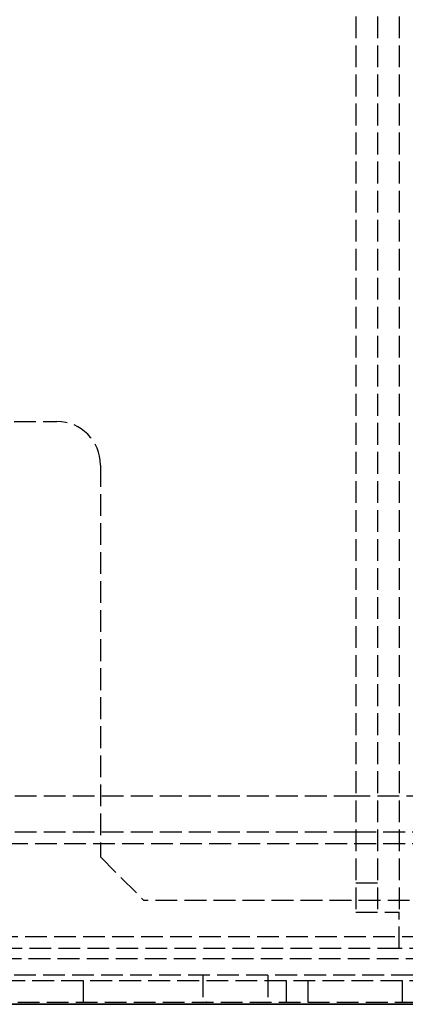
# Model space of a CAD drawing. Header units: millimetres. Extents: x -108 to 0, y 0 to 486.
# Tile 2 of 16: x -63 to -36, y 0 to 68. Entities that reach past the tile are written whole.
import ezdxf

# ---------------------------------------------------------------- set-up
doc = ezdxf.new("R2010")
doc.units = ezdxf.units.MM
doc.header["$LTSCALE"] = 10
doc.linetypes.add('ALLCAD_Strich', pattern=[0.2, 0.15, -0.05])
doc.layers.add('BESCH_KONT_sich_schn_ansi_2d', color=40, linetype='Continuous')
doc.layers.add('BESCH_KONT_sich_schn_grun_2d', color=10, linetype='Continuous')

msp = doc.modelspace()

# ---------------------------------------------------------------- linework, layer by layer
at = {"layer": 'BESCH_KONT_sich_schn_ansi_2d', "linetype": 'ALLCAD_Strich'}
for p, q in [((-5, 0, 52.328), (-107.4, 0, 52.328)), ((-5, 0, 47.328), (-107.4, 0, 47.328)), ((-107.398, 0, 52.481), (-5.002, 0, 52.481)), ((-8.2, 0, 56.328), (-104.2, 0, 56.328)), ((-11.7, 0, 103.426), (-100.7, 0, 103.426)), ((-11.7, 0, 92.23), (-100.7, 0, 92.23)), ((-11.7, 0, 103.828), (-100.7, 0, 103.828)), ((-11.7, 0, 91.828), (-100.7, 0, 91.828)), ((-12.3, 0, 49.828), (-100.1, 0, 49.828)), ((-14.7, 0, 46.528), (-97.7, 0, 46.528)), ((-90, 0, 26.528), (-10, 0, 26.528)), ((-87, 0, 6.528), (-13, 0, 6.528)), ((-86.661, 0, 544.789), (-57.909, 0, 564.922)), ((-47.9, 0, 278.128), (-85.5, 0, 278.128)), ((-85.5, 0, 429.528), (-47.9, 0, 429.528)), ((-85.5, 0, 278.128), (-47.9, 0, 278.128)), ((-85.5, 0, 272.328), (-47.9, 0, 272.328)), ((-47.9, 0, 429.528), (-85.5, 0, 429.528)), ((-47.9, 0, 435.328), (-85.5, 0, 435.328)), ((-29.75, 0, 406.654), (-85, 0, 406.654)), ((-85, 0, 388.654), (-11, 0, 388.654)), ((-55.649, 0, 561.651), (-84.361, 0, 541.547)), ((-82.101, 0, 538.277), (-53.349, 0, 558.409)), ((-81.147, 0, 566.962), (-61.147, 0, 580.966)), ((-68.25, 0, 29.528), (-10, 0, 29.528)), ((-68.25, 0, 28.028), (-10, 0, 28.028)), ((-61.147, 0, 580.966), (-62.868, 0, 583.423)), ((-58, 0, 579.328), (-55, 0, 579.328)), ((-58, 0, 579.328), (-58, 0, 564.858)), ((-58, 0, 555.153), (-58, 0, 435.328)), ((-58, 0, 429.528), (-58, 0, 406.654)), ((-58, 0, 388.654), (-58, 0, 278.128)), ((-58, 0, 272.328), (-58, 0, 103.828)), ((-58, 0, 91.828), (-58, 0, 56.328)), ((-58, 0, 46.528), (-58, 0, 31.328)), ((-58, 0, 31.328), (-55, 0, 31.328)), ((-58, 0, 564.858), (-58, 0, 555.153)), ((-58, 0, 435.328), (-58, 0, 429.528)), ((-58, 0, 406.654), (-58, 0, 388.654)), ((-58, 0, 278.128), (-58, 0, 272.328)), ((-58, 0, 103.828), (-58, 0, 91.828)), ((-58, 0, 56.328), (-58, 0, 46.528)), ((-55.943, 0, 562.114), (-57.909, 0, 564.922)), ((-56.696, 0, 565.771), (-57.909, 0, 564.922)), ((-53.015, 0, 568.349), (-56.696, 0, 565.771)), ((-55.629, 0, 561.666), (-55.943, 0, 562.114)), ((-55.649, 0, 561.651), (-52.782, 0, 563.659)), ((-55.629, 0, 561.666), (-55.649, 0, 561.651)), ((-55.315, 0, 561.217), (-55.629, 0, 561.666)), ((-53.991, 0, 562.813), (-55.629, 0, 561.666)), ((-53.349, 0, 558.409), (-55.315, 0, 561.217)), ((-55, 0, 579.328), (-55, 0, 569.312)), ((-55, 0, 557.253), (-55, 0, 435.328)), ((-55, 0, 429.528), (-55, 0, 406.654)), ((-55, 0, 388.654), (-55, 0, 278.128)), ((-55, 0, 272.328), (-55, 0, 103.828)), ((-55, 0, 91.828), (-55, 0, 56.328)), ((-55, 0, 46.528), (-55, 0, 31.328)), ((-55, 0, 569.312), (-55, 0, 557.253)), ((-55, 0, 435.328), (-55, 0, 429.528)), ((-55, 0, 406.654), (-55, 0, 388.654)), ((-55, 0, 278.128), (-55, 0, 272.328)), ((-55, 0, 103.828), (-55, 0, 91.828)), ((-55, 0, 56.328), (-55, 0, 46.528)), ((-54.3, 0, 29.528), (-54.3, 0, 28.028)), ((-53.349, 0, 558.409), (-52.136, 0, 559.259)), ((-52.136, 0, 559.259), (-48.455, 0, 561.837)), ((-50.01, 0, 6.531), (-50.01, 0, 6.533)), ((-50.008, 0, 6.533), (-50.008, 0, 6.531)), ((-50.007, 0, 6.529), (-50.007, 0, 6.529)), ((-50.007, 0, 6.536), (-50.006, 0, 6.536)), ((-50.006, 0, 6.528), (-50.007, 0, 6.528)), ((-50.007, 0, 6.534), (-50.007, 0, 6.534)), ((-50.005, 0, 6.533), (-50.005, 0, 6.531)), ((-50.004, 0, 6.531), (-50.004, 0, 6.533)), ((-50.003, 0, 6.536), (-50.003, 0, 6.528)), ((-50.003, 0, 6.528), (-50.001, 0, 6.528)), ((-49.999, 0, 6.536), (-50.003, 0, 6.536)), ((-50.001, 0, 6.534), (-49.999, 0, 6.534)), ((-49.999, 0, 6.532), (-50.001, 0, 6.532)), ((-50.001, 0, 6.532), (-50.001, 0, 6.534)), ((-50.001, 0, 6.528), (-50.001, 0, 6.531)), ((-50.001, 0, 6.531), (-49.999, 0, 6.531)), ((-49.999, 0, 6.533), (-49.999, 0, 6.533)), ((-49.997, 0, 6.533), (-49.997, 0, 6.534)), ((-49.996, 0, 6.531), (-49.996, 0, 6.533)), ((-49.994, 0, 6.533), (-49.994, 0, 6.531)), ((-49.993, 0, 6.529), (-49.993, 0, 6.529)), ((-49.993, 0, 6.536), (-49.993, 0, 6.536)), ((-49.993, 0, 6.528), (-49.993, 0, 6.528)), ((-49.993, 0, 6.534), (-49.993, 0, 6.534)), ((-49.992, 0, 6.533), (-49.992, 0, 6.531)), ((-49.99, 0, 6.531), (-49.99, 0, 6.533)), ((-47.9, 0, 272.328), (-47.9, 0, 278.128)), ((-47.9, 0, 435.328), (-47.9, 0, 429.528)), ((-40, 0, 280.228), (-45.8, 0, 280.228)), ((-40, 0, 427.428), (-45.8, 0, 427.428)), ((-45.8, 0, 427.428), (-45.8, 0, 406.654)), ((-45.8, 0, 398.625), (-45.8, 0, 397.682)), ((-45.8, 0, 388.654), (-45.8, 0, 280.228)), ((-45.8, 0, 280.228), (-45.8, 0, 388.654)), ((-45.8, 0, 397.682), (-45.8, 0, 398.625)), ((-45.8, 0, 406.654), (-45.8, 0, 427.428)), ((-45.8, 0, 406.654), (-45.8, 0, 398.625)), ((-45.8, 0, 397.682), (-45.8, 0, 388.654)), ((-45.8, 0, 388.654), (-45.8, 0, 397.682)), ((-45.8, 0, 398.625), (-45.8, 0, 406.654)), ((-40.7, 0, 413.778), (-40.7, 0, 412.778)), ((-40.7, 0, 419.278), (-40.7, 0, 420.278)), ((-40.7, 0, 413.778), (-39.2, 0, 413.778)), ((-40.7, 0, 417.278), (-40.7, 0, 415.778)), ((-40.7, 0, 420.278), (-39.2, 0, 420.278)), ((-40.7, 0, 419.278), (-39.2, 0, 419.278)), ((-40.7, 0, 419.278), (-40.7, 0, 418.278)), ((-40.7, 0, 412.778), (-39.2, 0, 412.778)), ((-40.654, 0, 417.278), (-40.7, 0, 417.278)), ((-39.95, 0, 417.278), (-40.654, 0, 417.278)), ((-40, 0, 280.228), (-40, 0, 388.654)), ((-40, 0, 406.654), (-40, 0, 411.258)), ((-40, 0, 415.298), (-40, 0, 415.778)), ((-40, 0, 417.278), (-40, 0, 417.758)), ((-40, 0, 421.798), (-40, 0, 427.428)), ((-40, 0, 388.654), (-40, 0, 406.654)), ((-40, 0, 411.258), (-40, 0, 415.298)), ((-40, 0, 415.778), (-40, 0, 417.278)), ((-40, 0, 417.758), (-40, 0, 421.798)), ((-39.95, 0, 417.278), (-39.95, 0, 415.778)), ((-39.9, 0, 411.178), (-39.9, 0, 415.378)), ((-39.9, 0, 417.678), (-39.9, 0, 421.878)), ((-39.9, 0, 415.378), (-39, 0, 414.178)), ((-39.9, 0, 417.678), (-39, 0, 418.878)), ((-39.9, 0, 421.878), (-39, 0, 420.678)), ((-39.9, 0, 411.178), (-39, 0, 412.378)), ((-38.2, 0, 429.028), (-39.7, 0, 429.028)), ((-38.2, 0, 409.028), (-39.7, 0, 409.028)), ((-39.7, 0, 429.028), (-39.7, 0, 409.028)), ((-39.7, 0, 409.028), (-39.7, 0, 407.028)), ((-38.2, 0, 407.028), (-39.7, 0, 407.028)), ((-38.2, 0, 410.028), (-39.7, 0, 410.028)), ((-39.7, 0, 417.278), (-38.2, 0, 417.278)), ((-39.7, 0, 415.778), (-38.2, 0, 415.778)), ((-39.7, 0, 410.778), (-38.2, 0, 410.778)), ((-39.7, 0, 422.278), (-38.2, 0, 422.278)), ((-39.2, 0, 413.778), (-39.2, 0, 412.778)), ((-39.2, 0, 420.278), (-39.2, 0, 419.278)), ((-39, 0, 412.378), (-39, 0, 414.178)), ((-39, 0, 418.878), (-39, 0, 420.678)), ((-38.2, 0, 429.028), (-38.2, 0, 409.028)), ((-38.2, 0, 407.028), (-38.2, 0, 409.028)), ((-6.5, 0, 430.528), (-36.7, 0, 430.528)), ((-6.5, 0, 432.028), (-36.7, 0, 432.028)), ((-36.7, 0, 430.528), (-36.7, 0, 432.028))]:
    msp.add_line(p, q, dxfattribs=at)
at = {"layer": 'BESCH_KONT_sich_schn_ansi_2d', "linetype": 'ALLCAD_Strich', "extrusion": (0, -1, 0)}
for centre, radius in [((-51.5, 17.028), 7), ((-50.735, 565.093), 3.975), ((-48, 398.154), 2.25), ((-39.75, 17.028), 3.25)]:
    msp.add_circle(centre, radius, dxfattribs=at)
at = {"layer": 'BESCH_KONT_sich_schn_ansi_2d', "linetype": 'ALLCAD_Strich', "extrusion": (0, 1, 0)}
for radius in [6, 2.5]:
    msp.add_circle((50.735, 565.093), radius, dxfattribs=at)
for centre, radius, start, end in [((60, 579.328), 5, 55, 180), ((60, 579.328), 2, 55, 180), ((50.007, 6.533), 0.00271, 0, 90), ((50.007, 6.531), 0.00271, 270, 0), ((50.007, 6.533), 0.00116, 90, 180), ((50.007, 6.531), 0.00116, 180, 270), ((49.999, 6.533), 0.00093, 90, 180), ((49.999, 6.533), 0.00093, 180, 270), ((49.993, 6.533), 0.00271, 0, 90), ((49.993, 6.531), 0.00271, 270, 0), ((49.993, 6.533), 0.00116, 90, 180), ((49.993, 6.531), 0.00116, 180, 270), ((47.9, 280.228), 2.1, 180, 270), ((47.9, 427.428), 2.1, 90, 180), ((47.9, 280.228), 7.9, 180, 270), ((47.9, 427.428), 7.9, 90, 180), ((38.7, 412.778), 2, 306.8699, 360), ((38.7, 419.278), 2, 306.8699, 360), ((40.2, 415.778), 0.5, 180, 233.1301), ((40.2, 410.778), 0.5, 126.8699, 180), ((40.2, 422.278), 0.5, 180, 233.1301), ((40.2, 417.278), 0.5, 126.8699, 180), ((38.7, 419.278), 0.5, 306.8699, 0), ((38.7, 420.278), 0.5, 360, 53.1301), ((38.7, 413.778), 0.5, 360, 53.1301), ((38.7, 412.778), 0.5, 306.8699, 0), ((40.2, 415.778), 2, 180, 233.1301), ((40.2, 422.278), 2, 180, 233.1301)]:
    msp.add_arc(centre, radius, start, end, dxfattribs=at)
at = {"layer": 'BESCH_KONT_sich_schn_ansi_2d', "linetype": 'ALLCAD_Strich', "extrusion": (0, -1, 0)}
for centre, radius, start, end in [((-50.007, 6.531), 0.00116, 180, 270), ((-50.007, 6.533), 0.00116, 90, 180), ((-50.006, 6.531), 0.00271, 270, 0), ((-50.006, 6.533), 0.00271, 0, 90), ((-49.999, 6.533), 0.00217, 270, 0), ((-49.999, 6.534), 0.00217, 0, 90), ((-49.993, 6.531), 0.00116, 180, 270), ((-49.993, 6.533), 0.00116, 90, 180), ((-49.993, 6.531), 0.00271, 270, 0), ((-49.993, 6.533), 0.00271, 0, 90), ((-47.9, 280.228), 2.1, 270, 360), ((-47.9, 427.428), 2.1, 0, 90), ((-38.7, 413.778), 2, 126.8699, 180), ((-38.7, 420.278), 2, 126.8699, 180), ((-36.7, 429.028), 3, 90, 180), ((-40.2, 410.778), 2, 0, 53.1301), ((-40.2, 417.278), 2, 0, 53.1301), ((-36.7, 429.028), 1.5, 90, 180)]:
    msp.add_arc(centre, radius, start, end, dxfattribs=at)
at = {"layer": 'BESCH_KONT_sich_schn_grun_2d', "linetype": 'ALLCAD_Strich'}
for p, q in [((-39.7, 462.05), (-39.7, 6.35)), ((-38.2, 462.05), (-38.2, 6.35)), ((-36.7, 462.05), (-36.7, 6.35)), ((-63.25, 40.15), (-60.3, 40.15)), ((-57.3, 37.15), (-57.3, 10.15)), ((-39.7, 14.35), (-97.7, 14.35)), ((-14.7, 14.35), (-39.7, 14.35)), ((-39.7, 11.85), (-100.1, 11.85)), ((-12.3, 11.85), (-39.7, 11.85)), ((-12.3, 11.05), (-100.1, 11.05)), ((-57.3, 10.15), (-54.3, 7.15)), ((-38.2, 8.35), (-39.7, 8.35)), ((-12, 7.15), (-54.3, 7.15)), ((-39.7, 6.35), (-36.7, 6.35)), ((-36.7, 3.85), (-36.7, 6.35)), ((-5, 4.65), (-106.76, 4.65)), ((-36.7, 3.85), (-107.4, 3.85)), ((-6.5, 3.85), (-36.7, 3.85)), ((-68.25, 3.15), (-25.161, 3.15)), ((-90, 1.65), (-10, 1.65)), ((-29.75, 2), (-85, 2)), ((-58.5, 1.65), (-58.5, 0.15)), ((-50.25, 2), (-50.25, 0)), ((-45.75, 2), (-45.75, 0)), ((-44.5, 1.65), (-44.5, 0.15)), ((-43, 1.65), (-43, 0.15)), ((-36.5, 1.65), (-36.5, 0.15)), ((-87, 0.15), (-10, 0.15)), ((-50.01, 0.15), (-50.01, 0.145)), ((-50.007, 0.145), (-50.01, 0.145)), ((-50.008, 0.15), (-50.008, 0.145)), ((-50.007, 0.15), (-50.007, 0.145)), ((-50.007, 0.15), (-50.007, 0.145)), ((-50.007, 0.15), (-50.007, 0.145)), ((-50.007, 0.145), (-50.006, 0.145)), ((-50.006, 0.15), (-50.006, 0.145)), ((-50.006, 0.145), (-50.004, 0.145)), ((-50.005, 0.15), (-50.005, 0.145)), ((-50.004, 0.15), (-50.004, 0.145)), ((-50.003, 0.15), (-50.003, 0.145)), ((-49.999, 0.145), (-50.003, 0.145)), ((-50.001, 0.145), (-50.001, 0.15)), ((-50.001, 0.15), (-50.001, 0.145)), ((-49.999, 0.15), (-49.999, 0.145)), ((-49.999, 0.15), (-49.999, 0.145)), ((-49.999, 0.15), (-49.999, 0.145)), ((-49.999, 0.145), (-49.997, 0.145)), ((-49.997, 0.15), (-49.997, 0.145)), ((-49.996, 0.15), (-49.996, 0.145)), ((-49.993, 0.145), (-49.996, 0.145)), ((-49.994, 0.15), (-49.994, 0.145)), ((-49.993, 0.15), (-49.993, 0.145)), ((-49.993, 0.15), (-49.993, 0.145)), ((-49.993, 0.15), (-49.993, 0.145)), ((-49.993, 0.15), (-49.993, 0.145)), ((-49.993, 0.145), (-49.993, 0.145)), ((-49.993, 0.145), (-49.99, 0.145)), ((-49.992, 0.15), (-49.992, 0.145)), ((-49.99, 0.15), (-49.99, 0.145)), ((-29.75, 0), (-85, 0))]:
    msp.add_line(p, q, dxfattribs=at)
msp.add_arc((-60.3, 37.15), 3, 0, 90, dxfattribs=at)

doc.saveas('drawing.dxf')
